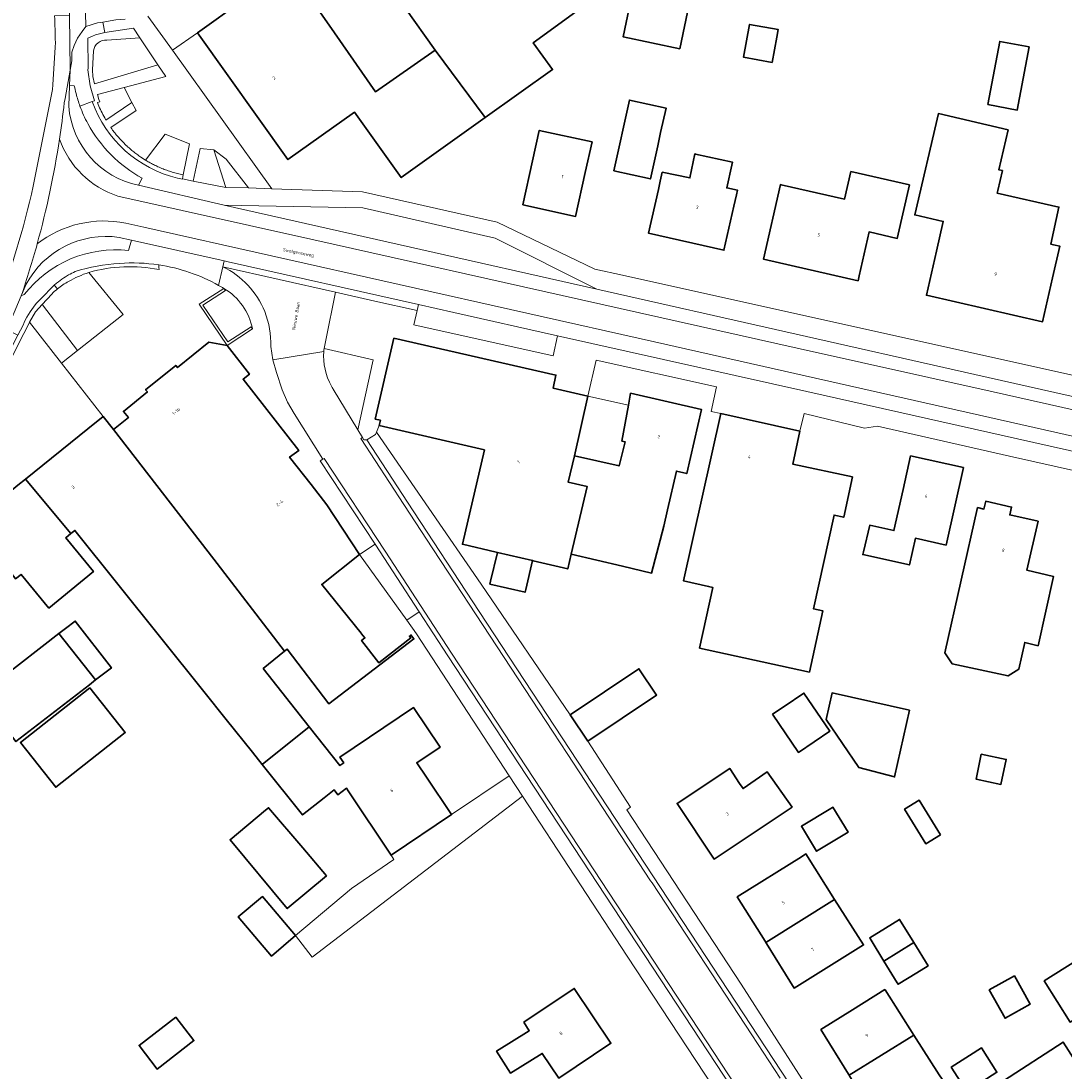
# Model space of a CAD drawing. Header units: metres. Extents: x 201541 to 204988, y 387833 to 394342.
# Tile 70 of 214: x 203993 to 204108, y 389737 to 389854. Entities that reach past the tile are written whole.
import ezdxf
from ezdxf.enums import TextEntityAlignment as Align

# ---------------------------------------------------------------- set-up
doc = ezdxf.new("R2010")
doc.units = ezdxf.units.M
doc.layers.get('Defpoints').update_dxf_attribs({"lineweight": 25})
for name, color, linetype, lineweight in [('B-WE-GR-BEPLANTING_CULTUUR_BODEMBEDEKKER-GV', 90, 'Continuous', 18), ('B-WE-GR-BEPLANTING_CULTUUR_ROOS-GV', 90, 'Continuous', 18), ('B-WE-GR-BEPLANTING_CULTUUR_VASTE PLANTENVAK-GV', 90, 'Continuous', 18), ('B-WE-GR-GROENVOORZIENING-GV', 80, 'Continuous', 18), ('B-WE-IE-TERREINAFSCHEIDING_KUNSTMATIG_MUUR-G', 90, 'IE-TERREINAFSCHEIDING-KUNSTMATIG-DICHT', 18), ('B-WE-OG-BEBOUWING-GV', 7, 'Continuous', 35), ('B-WE-OG-BEBOUWING-T18', 10, 'Continuous', 18), ('B-WE-OG-TERREIN_CULTUURSCHEIDING-GV', 7, 'Continuous', 18), ('B-WE-OG-TERREIN_ERF-GV', 7, 'Continuous', 18), ('B-WE-VH-ONVERHARD-GV', 252, 'Continuous', 18), ('B-WE-VH-VERHARDING_ASFALT-GV', 252, 'Continuous', 18), ('B-WE-VH-VERHARDING_BEDRIJFSVLOERPLAAT-GV', 252, 'Continuous', 18), ('B-WE-VH-VERHARDING_BETONSTRAATSTEEN-GV', 252, 'Continuous', 18), ('B-WE-VH-VERHARDING_OPEN-GV', 252, 'Continuous', 18), ('B-WE-VH-VERHARDING_STRAATBAKSTEEN-GV', 252, 'Continuous', 18), ('B-WE-VH-VERHARDING_TEGEL-GV', 252, 'Continuous', 18)]:
    doc.layers.add(name, color=color, linetype=linetype, lineweight=lineweight)
doc.styles.add('NLCS-ISO-M200-T18', font='NLCS-ISO.ttf', dxfattribs={"height": 0.36})
doc.linetypes.add('IE-TERREINAFSCHEIDING-KUNSTMATIG-DICHT', pattern='A,8,-1,[82,NLCS.SHX,S=0.75,R=90,X=0,Y=0],-1', length=10)

msp = doc.modelspace()

# ---------------------------------------------------------------- linework, layer by layer
at = {"layer": 'B-WE-GR-BEPLANTING_CULTUUR_BODEMBEDEKKER-GV'}
msp.add_lwpolyline([(203998.865, 389817.244), (203994.974, 389822.301), (203994.937, 389822.349), (203994.196, 389821.545), (203993.503, 389820.389), (203997.073, 389815.831)], close=True, dxfattribs=at)
at = {"layer": 'B-WE-GR-BEPLANTING_CULTUUR_ROOS-GV'}
for points in [[(204000.641, 389850.501), (204000.5, 389848.381), (204000.567, 389847.64), (204000.718, 389846.853), (204007.78, 389848.965), (204005.775, 389851.955)], [(204005.775, 389851.955), (204002.114, 389851.687)]]:
    msp.add_lwpolyline(points, dxfattribs=at)
msp.add_lwpolyline([(204002.114, 389851.687, 0.4261285), (204000.641, 389850.501)], format="xyb", dxfattribs=at)
msp.add_lwpolyline([(204002.003, 389842.827), (204004.89, 389844.765), (204004.015, 389846.441), (204001.057, 389845.672), (204001.231, 389845.092), (204001.33, 389844.862), (204001.065, 389844.763), (204001.142, 389844.567), (204001.221, 389844.376), (204001.305, 389844.183), (204001.39, 389843.994), (204001.48, 389843.804), (204001.571, 389843.618), (204001.667, 389843.43), (204001.764, 389843.247), (204001.866, 389843.063), (204001.969, 389842.883)], close=True, dxfattribs=at)
at = {"layer": 'B-WE-GR-BEPLANTING_CULTUUR_VASTE PLANTENVAK-GV'}
for points in [[(204010.591, 389836.741), (204011.295, 389840.175), (204008.575, 389841.262), (204006.413, 389838.367), (204006.464, 389838.336), (204006.579, 389838.268), (204006.697, 389838.199), (204006.813, 389838.133), (204006.932, 389838.067), (204007.05, 389838.004), (204007.171, 389837.941), (204007.29, 389837.88), (204007.412, 389837.819), (204007.532, 389837.76), (204007.656, 389837.702), (204007.779, 389837.645), (204007.919, 389837.582), (204008.058, 389837.522), (204008.2, 389837.463), (204008.341, 389837.406), (204008.484, 389837.35), (204008.625, 389837.297), (204008.77, 389837.244), (204008.913, 389837.194), (204009.058, 389837.145), (204009.202, 389837.098), (204009.349, 389837.052), (204009.494, 389837.009), (204009.642, 389836.967), (204009.788, 389836.927), (204009.937, 389836.888), (204010.086, 389836.851), (204010.521, 389836.754)], [(204015.318, 389835.354), (204013.968, 389839.527), (204012.455, 389839.676), (204011.68, 389836.028)]]:
    msp.add_lwpolyline(points, close=True, dxfattribs=at)
at = {"layer": 'B-WE-GR-GROENVOORZIENING-GV'}
for points in [[(204002.114, 389851.687), (204005.775, 389851.955), (204005.069, 389853.009), (204001.894, 389852.535), (204001.746, 389852.513), (204000.846, 389852.286), (204000.5, 389852.138), (204000, 389851.925), (204000.015, 389848.59), (204000, 389848.381), (204000.246, 389846.636), (204000.752, 389844.948), (204000.491, 389844.871)], [(204002.534, 389842.003), (204005.376, 389843.892), (204004.89, 389844.765), (204002.003, 389842.827), (204001.969, 389842.883), (204001.866, 389843.063), (204001.764, 389843.247), (204001.667, 389843.43), (204001.571, 389843.618), (204001.48, 389843.804), (204001.39, 389843.994), (204001.305, 389844.183), (204001.221, 389844.376), (204001.142, 389844.567), (204001.065, 389844.763), (204001.33, 389844.862), (204001.231, 389845.092), (204001.057, 389845.672), (204004.015, 389846.441), (204008.655, 389847.658), (204007.78, 389848.965), (204000.718, 389846.853), (204000.567, 389847.64), (204000.5, 389848.381), (204000.641, 389850.501)], [(204009.969, 389836.365), (204010.49, 389836.247), (204010.502, 389836.305), (204010.591, 389836.741), (204010.521, 389836.754), (204010.086, 389836.851), (204009.937, 389836.888), (204009.788, 389836.927), (204009.642, 389836.967), (204009.494, 389837.009), (204009.349, 389837.052), (204009.202, 389837.098), (204009.058, 389837.145), (204008.913, 389837.194), (204008.77, 389837.244), (204008.625, 389837.297), (204008.484, 389837.35), (204008.341, 389837.406), (204008.2, 389837.463), (204008.058, 389837.522), (204007.919, 389837.582), (204007.779, 389837.645), (204007.656, 389837.702), (204007.532, 389837.76), (204007.412, 389837.819), (204007.29, 389837.88), (204007.171, 389837.941), (204007.05, 389838.004), (204006.932, 389838.067), (204006.813, 389838.133), (204006.697, 389838.199), (204006.579, 389838.268), (204006.464, 389838.336), (204006.413, 389838.367), (204005.894, 389838.699), (204005.776, 389838.78), (204005.659, 389838.861), (204005.544, 389838.944), (204005.429, 389839.028), (204005.316, 389839.113), (204005.203, 389839.199), (204005.091, 389839.287), (204004.981, 389839.375), (204004.895, 389839.446), (204004.813, 389839.514), (204004.732, 389839.583), (204004.648, 389839.655), (204004.568, 389839.725), (204004.488, 389839.796), (204004.409, 389839.868), (204004.327, 389839.943), (204004.249, 389840.016), (204004.172, 389840.089), (204004.095, 389840.164), (204004.016, 389840.241), (204003.941, 389840.317), (204003.866, 389840.393), (204003.792, 389840.47), (204003.716, 389840.55), (204003.643, 389840.628), (204003.571, 389840.706), (204003.499, 389840.786), (204003.426, 389840.868), (204003.356, 389840.949), (204003.286, 389841.03), (204003.217, 389841.112), (204003.146, 389841.196), (204003.079, 389841.279), (204003.012, 389841.362), (204002.946, 389841.446), (204002.878, 389841.534), (204002.813, 389841.618), (204002.749, 389841.704), (204002.656, 389841.832), (204002.534, 389842.003)], [(204007.898, 389826.236), (204007.886, 389826.464), (204007.87, 389826.746)], [(203997.855, 389825.63), (203997.52, 389825.43), (203997.316, 389825.3), (203997.113, 389825.161), (203996.917, 389825.019), (203996.722, 389824.87), (203996.534, 389824.718), (203996.257, 389824.48), (203996.633, 389824.095)], [(203996.633, 389824.095), (203996.257, 389824.48)], [(203993.503, 389820.389), (203994.196, 389821.545), (203994.937, 389822.349), (203996.007, 389823.512)], [(203992.804, 389820.062), (203992.229, 389818.94), (203986.891, 389808.528), (203987.343, 389808.293), (203988.726, 389810.887), (203991.535, 389816.395), (203992.526, 389818.424), (203993.249, 389819.834), (203993.503, 389820.389)]]:
    msp.add_lwpolyline(points, dxfattribs=at)
for points in [[(204000.641, 389850.501, -0.4261285), (204002.114, 389851.687)], [(204000.491, 389844.871, 0.2524425), (204009.969, 389836.365)], [(204003.504, 389826.915, 0.0624868), (203998.598, 389826.003)], [(204000.11, 389825.906, -0.1176124), (204007.898, 389826.236)], [(204007.87, 389826.746, 0.0561377), (204003.504, 389826.915)], [(203998.598, 389826.003, 0.0231315), (203997.855, 389825.63)], [(203997.861, 389824.909, -0.0475052), (204000.11, 389825.906)], [(203996.257, 389824.48, 0.0368674), (203995.346, 389823.52)], [(203996.007, 389823.512, -0.0288837), (203996.633, 389824.095)], [(203996.633, 389824.095, -0.0519585), (203997.861, 389824.909)], [(203995.346, 389823.52, 0.0466456), (203994.163, 389822.324)], [(203994.163, 389822.324, 0.072983), (203992.804, 389820.062)]]:
    msp.add_lwpolyline(points, format="xyb", dxfattribs=at)
for points in [[(204015.318, 389835.354), (204017.837, 389835.316), (204015.365, 389838.482), (204013.968, 389839.527)], [(204018.112, 389819.876), (204015.531, 389818.204), (204012.76, 389822.289), (204015.262, 389823.891), (204015.088, 389824.136), (204012.339, 389822.376), (204015.448, 389817.793), (204018.286, 389819.632)]]:
    msp.add_lwpolyline(points, close=True, dxfattribs=at)
at = {"layer": 'B-WE-IE-TERREINAFSCHEIDING_KUNSTMATIG_MUUR-G'}
msp.add_lwpolyline([(204055.512, 389773.881), (204060.243, 389766.539)], dxfattribs=at)
at = {"layer": 'B-WE-OG-BEBOUWING-GV'}
for points in [[(204028.817, 389864.44), (204032.63, 389858.966), (204033.947, 389857.075), (204035.198, 389855.316), (204038.561, 389850.59), (204044.119, 389843.098), (204051.583, 389848.422), (204049.454, 389851.406), (204054.584, 389855.122), (204050.704, 389860.537), (204050.599, 389860.684), (204046.557, 389866.324), (204046.402, 389866.54), (204044.284, 389869.495), (204041.372, 389873.558), (204029.035, 389864.715), (204029.092, 389864.637)], [(204038.561, 389850.59), (204031.947, 389845.969), (204027.392, 389852.509), (204022.324, 389859.785), (204012.18, 389852.514), (204022.213, 389838.426), (204029.614, 389843.698), (204034.788, 389836.442), (204044.119, 389843.098)], [(204065.729, 389850.742), (204066.762, 389855.696), (204068.329, 389855.369), (204068.924, 389858.224), (204061.061, 389859.864), (204059.433, 389852.054)], [(204075.984, 389849.206), (204076.497, 389852.011), (204076.652, 389852.861), (204073.459, 389853.444), (204072.791, 389849.789)], [(204099.925, 389844.547), (204103.177, 389843.937), (204104.492, 389850.95), (204101.24, 389851.56)], [(204062.457, 389836.302), (204063.268, 389839.972), (204063.589, 389841.435), (204064.185, 389844.146), (204060.119, 389845.039), (204058.394, 389837.187), (204062.455, 389836.295)], [(204094.21, 389828.253), (204093.098, 389823.378), (204105.984, 389820.441), (204107.095, 389825.316), (204107.894, 389828.823), (204107.2, 389828.981), (204106.907, 389829.048), (204107.803, 389833.153), (204100.945, 389834.712), (204101.014, 389835.004), (204101.528, 389837.205), (204101.121, 389837.3), (204102.156, 389841.73), (204094.433, 389843.535), (204091.805, 389832.292), (204094.967, 389831.571)], [(204055.971, 389840.398), (204050.118, 389841.682), (204049.37, 389838.302), (204048.29, 389833.421), (204054.141, 389832.126), (204055.221, 389837.007)], [(204063.55, 389836.054), (204063.338, 389835.121), (204062.237, 389830.276), (204070.617, 389828.372), (204071.724, 389833.247), (204072.014, 389834.525), (204072.129, 389835.03), (204070.925, 389835.294), (204071.481, 389837.824), (204071.553, 389838.153), (204067.448, 389839.054), (204067.384, 389839.068), (204066.835, 389836.399), (204063.771, 389837.029)], [(204076.968, 389835.646), (204076.892, 389835.663), (204075.009, 389827.374), (204085.502, 389824.99), (204085.625, 389825.531), (204086.731, 389830.397), (204089.851, 389829.688), (204091.2, 389835.627), (204084.706, 389837.102), (204084.011, 389834.045)], [(204021.823, 389783.859), (204022.118, 389784.098), (204026.764, 389778.021), (204036.189, 389785.228), (204035.862, 389785.658), (204035.695, 389785.53), (204035.848, 389785.33), (204032.297, 389782.575), (204030.387, 389785.037), (204030.76, 389785.326), (204030.383, 389785.793), (204030.338, 389785.849), (204025.968, 389791.269), (204030.141, 389794.585), (204026.52, 389800.123), (204024.777, 389802.357), (204022.389, 389805.417), (204023.414, 389806.125), (204017.236, 389814.052), (204017.938, 389814.599), (204015.448, 389817.793), (204013.413, 389818.148), (204009.953, 389815.349), (204009.758, 389815.59), (204006.408, 389812.879), (204006.603, 389812.638), (204003.944, 389810.487), (204004.503, 389809.795), (204002.863, 389808.468), (204013.986, 389794.079)], [(204033.956, 389818.616), (204031.902, 389809.631), (204032.481, 389809.499), (204032.35, 389808.923), (204044.026, 389806.211), (204041.576, 389795.732), (204045.342, 389794.851), (204045.461, 389794.823), (204049.356, 389793.913), (204049.444, 389793.892), (204053.276, 389792.996), (204053.656, 389794.622), (204055.414, 389802.144), (204053.339, 389802.62), (204054.008, 389805.555), (204055.512, 389812.187), (204051.639, 389813.07), (204051.968, 389814.511)], [(204060.242, 389812.49), (204060.007, 389811.174), (204059.294, 389807.189), (204059.667, 389807.096), (204058.981, 389804.421), (204054.008, 389805.555), (204053.339, 389802.62), (204055.414, 389802.144), (204053.656, 389794.622), (204059.357, 389793.291), (204062.589, 389792.537), (204063.925, 389797.745), (204064.341, 389799.546), (204065.334, 389803.845), (204066.492, 389803.568), (204068.11, 389810.708)], [(204019.472, 389781.956), (204021.823, 389783.859), (204013.986, 389794.079), (204002.863, 389808.468), (204001.706, 389809.906), (204000, 389808.533), (203993.078, 389802.961), (203998.125, 389796.907), (203998.567, 389797.27), (204012.864, 389779.392), (204015.344, 389776.29), (204018.268, 389772.633), (204019.338, 389771.295), (204024.572, 389775.481)], [(204079.058, 389808.276), (204070.253, 389810.237), (204066.115, 389791.675), (204068.902, 389791.042), (204069.377, 389790.934), (204067.904, 389784.206), (204072.814, 389783.131), (204080.111, 389781.533), (204081.598, 389788.324), (204080.566, 389788.55), (204082.847, 389798.967), (204083.924, 389798.734), (204084.887, 389803.203), (204078.247, 389804.633)], [(204090.505, 389801.792), (204089.487, 389797.244), (204086.809, 389797.843), (204086.101, 389794.885), (204086.031, 389794.591), (204091.203, 389793.433), (204091.866, 389796.396), (204095.274, 389795.633), (204097.2, 389804.235), (204091.345, 389805.546)], [(203995.659, 389788.647), (204000.608, 389792.723), (203997.55, 389796.436), (203998.125, 389796.907), (203993.078, 389802.961), (203992.232, 389802.28), (203985.71, 389796.93), (203990.305, 389791.416), (203991.558, 389792.41), (203991.766, 389792.148), (203991.982, 389791.876), (203992.59, 389792.374)], [(204098.756, 389799.802), (204095.126, 389783.675), (204095.94, 389782.468), (204102.164, 389781.107), (204103.357, 389781.866), (204104.015, 389784.832), (204105.483, 389784.468), (204107.201, 389792.17), (204104.228, 389792.87), (204105.492, 389798.286), (204102.354, 389798.992), (204102.55, 389799.86), (204099.679, 389800.506), (204099.484, 389799.638)], [(204045.461, 389794.823), (204044.714, 389791.631), (204044.641, 389791.318), (204048.536, 389790.407), (204048.609, 389790.72), (204049.356, 389793.913)], [(203996.791, 389785.811), (204000.864, 389780.673), (204002.609, 389782.023), (203998.598, 389787.209), (203997.526, 389786.38)], [(204000.864, 389780.673), (203996.791, 389785.811), (203988.009, 389779.018), (203992.02, 389773.832), (203996.798, 389777.528), (204000.171, 389780.137)], [(204053.555, 389776.796), (204055.512, 389773.881), (204063.132, 389778.995), (204061.175, 389781.91)], [(204000.227, 389779.808), (203992.514, 389773.722), (203996.429, 389768.76), (204004.142, 389774.846)], [(204076.018, 389776.855), (204078.887, 389772.627), (204082.37, 389774.99), (204079.501, 389779.218), (204077.318, 389777.737)], [(204091.219, 389777.315), (204082.617, 389779.22), (204081.965, 389776.276), (204085.594, 389770.954), (204089.553, 389769.902)], [(204028.401, 389771.467), (204027.985, 389771.168), (204027.122, 389772.244), (204024.572, 389775.481), (204019.338, 389771.295), (204023.83, 389765.677), (204026.243, 389767.592), (204027.326, 389768.463), (204027.752, 389767.93), (204028.695, 389768.65), (204028.915, 389768.365), (204033.665, 389761.198), (204040.377, 389765.718), (204037.586, 389769.864), (204036.506, 389771.468), (204039.106, 389773.219), (204036.16, 389777.595), (204027.982, 389772.09)], [(204099.191, 389772.437), (204098.606, 389769.658), (204101.373, 389769.075), (204101.959, 389771.854)], [(204078.173, 389766.553), (204075.408, 389770.466), (204072.743, 389768.599), (204072.344, 389769.172), (204071.259, 389770.853), (204065.415, 389766.954), (204069.53, 389760.787), (204069.864, 389761.01), (204073.41, 389763.375)], [(204094.653, 389763.485), (204092.295, 389767.318), (204090.663, 389766.314), (204093.021, 389762.481)], [(204026.484, 389758.92), (204023.855, 389762.018), (204020.064, 389766.485), (204019.728, 389766.205), (204015.782, 389762.919), (204022.131, 389755.294)], [(204082.48, 389766.396), (204079.224, 389764.42), (204079.223, 389764.42), (204080.903, 389761.651), (204084.401, 389763.774), (204082.721, 389766.543)], [(204072.101, 389756.594), (204075.181, 389751.66), (204075.264, 389751.527), (204082.873, 389756.278), (204079.699, 389761.349), (204079.219, 389761.049)], [(204023.052, 389752.282), (204019.387, 389756.621), (204016.704, 389754.354), (204020.37, 389750.015)], [(204075.264, 389751.527), (204075.346, 389751.396), (204078.425, 389746.463), (204081.956, 389748.667), (204086.112, 389751.261), (204082.873, 389756.278)], [(204088.379, 389749.456), (204091.709, 389751.503), (204090.124, 389754.079), (204088.546, 389753.109), (204086.795, 389752.032), (204086.948, 389751.783)], [(204089.857, 389747.053), (204089.957, 389746.89), (204092.02, 389748.158), (204093.287, 389748.937), (204091.709, 389751.503), (204088.379, 389749.456)], [(204106.168, 389747.267), (204109.035, 389742.679), (204112.618, 389744.918), (204109.751, 389749.506)], [(204100.077, 389746.269), (204101.826, 389743.119), (204104.608, 389744.664), (204102.859, 389747.814)], [(204048.395, 389742.671), (204048.998, 389741.729), (204045.382, 389739.464), (204046.92, 389737.025), (204050.448, 389739.204), (204052.296, 389736.463), (204058.075, 389740.33), (204053.999, 389746.422)], [(204081.37, 389741.846), (204084.44, 389736.919), (204084.527, 389736.778), (204091.703, 389741.249), (204088.522, 389746.248), (204088.488, 389746.301), (204084.877, 389744.041)], [(204009.776, 389743.243), (204005.683, 389740.089), (204007.685, 389737.476), (204011.778, 389740.63)], [(204084.527, 389736.778), (204084.607, 389736.649), (204087.684, 389731.711), (204089.995, 389733.206), (204094.831, 389736.334), (204094.52, 389736.823), (204091.703, 389741.249)], [(204097.918, 389729.34), (204091.57, 389725.464), (204096.694, 389717.545), (204096.773, 389717.597), (204099.104, 389713.996), (204107.736, 389719.585), (204108, 389719.756), (204105.635, 389723.409), (204102.887, 389721.631), (204100.784, 389724.882), (204113.124, 389732.866), (204108.265, 389740.463), (204101.644, 389736.151), (204103.701, 389732.993), (204100.712, 389731.046)], [(204095.854, 389737.674), (204097.573, 389734.978), (204100.924, 389737.113), (204099.205, 389739.809), (204097.879, 389738.964)]]:
    msp.add_lwpolyline(points, close=True, dxfattribs=at)
at = {"layer": 'B-WE-OG-TERREIN_CULTUURSCHEIDING-GV'}
for points in [[(203998.497, 389846.634), (203997.965, 389846.671), (203997.88, 389844.348)], [(204005.609, 389835.583), (204006.036, 389836.369)], [(204004.513, 389828.333), (204004.846, 389829.485), (204003.475, 389829.792)], [(203993.148, 389824.586), (203992.605, 389823.313), (203992.937, 389823.442)], [(204027.243, 389812.955), (204029.975, 389808.421), (204031.655, 389816.212), (204026.23, 389817.447)]]:
    msp.add_lwpolyline(points, dxfattribs=at)
for points in [[(203998.688, 389845.764, -0.0125438), (203998.497, 389846.634)], [(203999.121, 389844.368, -0.0253035), (203998.688, 389845.764)], [(203997.88, 389844.348, 0.3333283), (204005.609, 389835.583)], [(204000, 389842.426, -0.0368401), (203999.121, 389844.368)], [(204006.036, 389836.369, -0.1456086), (204000, 389842.426)], [(204003.475, 389829.792, 0.3174402), (203993.148, 389824.586)], [(203992.937, 389823.442, -0.2618152), (204004.513, 389828.333)], [(204026.198, 389817.145, 0.1500503), (204027.04, 389813.292)], [(204026.23, 389817.447, 0.006549), (204026.198, 389817.145)], [(204027.04, 389813.292, 0.0148212), (204027.243, 389812.955)]]:
    msp.add_lwpolyline(points, format="xyb", dxfattribs=at)
msp.add_lwpolyline([(204036.545, 389821.68), (204036.192, 389820.087), (204051.641, 389816.657), (204052.14, 389818.88), (204040.614, 389821.464), (204036.693, 389822.344)], close=True, dxfattribs=at)
at = {"layer": 'B-WE-OG-TERREIN_ERF-GV'}
for points in [[(204027.392, 389852.509), (204031.947, 389845.969), (204038.561, 389850.59), (204035.198, 389855.316), (204033.947, 389857.075), (204032.63, 389858.966), (204028.817, 389864.44), (204022.324, 389859.785)], [(204065.729, 389850.742), (204059.433, 389852.054), (204061.061, 389859.864), (204068.924, 389858.224), (204068.329, 389855.369), (204066.762, 389855.696)], [(204076.497, 389852.011), (204075.984, 389849.206), (204072.791, 389849.789), (204073.459, 389853.444), (204076.652, 389852.861)], [(204099.925, 389844.547), (204101.24, 389851.56), (204104.492, 389850.95), (204103.177, 389843.937)], [(204062.457, 389836.302), (204062.455, 389836.295), (204058.394, 389837.187), (204060.119, 389845.039), (204064.185, 389844.146), (204063.589, 389841.435), (204063.268, 389839.972)], [(204107.095, 389825.316), (204105.984, 389820.441), (204093.098, 389823.378), (204094.21, 389828.253), (204094.967, 389831.571), (204091.805, 389832.292), (204094.433, 389843.535), (204102.156, 389841.73), (204101.121, 389837.3), (204101.528, 389837.205), (204101.014, 389835.004), (204100.945, 389834.712), (204107.803, 389833.153), (204106.907, 389829.048), (204107.2, 389828.981), (204107.894, 389828.823)], [(204055.971, 389840.398), (204055.221, 389837.007), (204054.141, 389832.126), (204048.29, 389833.421), (204049.37, 389838.302), (204050.118, 389841.682)], [(204063.338, 389835.121), (204063.55, 389836.054), (204063.771, 389837.029), (204066.835, 389836.399), (204067.384, 389839.068), (204067.448, 389839.054), (204071.553, 389838.153), (204071.481, 389837.824), (204070.925, 389835.294), (204072.129, 389835.03), (204072.014, 389834.525), (204071.724, 389833.247), (204070.617, 389828.372), (204062.237, 389830.276)], [(204075.009, 389827.374), (204076.892, 389835.663), (204076.968, 389835.646), (204084.011, 389834.045), (204084.706, 389837.102), (204091.2, 389835.627), (204089.851, 389829.688), (204086.731, 389830.397), (204085.625, 389825.531), (204085.502, 389824.99)], [(204054.008, 389805.555), (204058.981, 389804.421), (204059.667, 389807.096), (204059.294, 389807.189), (204060.007, 389811.174), (204055.512, 389812.187)], [(204086.809, 389797.843), (204089.487, 389797.244), (204090.505, 389801.792), (204091.345, 389805.546), (204097.2, 389804.235), (204095.274, 389795.633), (204091.866, 389796.396), (204091.203, 389793.433), (204086.031, 389794.591), (204086.101, 389794.885)], [(204103.357, 389781.866), (204102.164, 389781.107), (204095.94, 389782.468), (204095.126, 389783.675), (204098.756, 389799.802), (204099.484, 389799.638), (204099.679, 389800.506), (204102.55, 389799.86), (204102.354, 389798.992), (204105.492, 389798.286), (204104.228, 389792.87), (204107.201, 389792.17), (204105.483, 389784.468), (204104.015, 389784.832)], [(204021.823, 389783.859), (204019.472, 389781.956), (204024.572, 389775.481), (204027.122, 389772.244), (204027.985, 389771.168), (204028.401, 389771.467), (204027.982, 389772.09), (204036.16, 389777.595), (204039.106, 389773.219), (204036.506, 389771.468), (204037.586, 389769.864), (204040.377, 389765.718), (204046.779, 389770.029), (204036.488, 389785.799), (204035.394, 389787.313), (204030.141, 389794.585), (204025.968, 389791.269), (204030.338, 389785.849), (204030.383, 389785.793), (204030.76, 389785.326), (204030.387, 389785.037), (204032.297, 389782.575), (204035.848, 389785.33), (204035.695, 389785.53), (204035.862, 389785.658), (204036.189, 389785.228), (204026.764, 389778.021), (204022.118, 389784.098)], [(203996.798, 389777.528), (203992.02, 389773.832), (203988.009, 389779.018), (203996.791, 389785.811), (203997.526, 389786.38), (203998.598, 389787.209), (204002.609, 389782.023), (204000.864, 389780.673), (204000.171, 389780.137)], [(204000.227, 389779.808), (204004.142, 389774.846), (203996.429, 389768.76), (203992.514, 389773.722)], [(204077.318, 389777.737), (204079.501, 389779.218), (204082.37, 389774.99), (204078.887, 389772.627), (204076.018, 389776.855)], [(204091.219, 389777.315), (204089.553, 389769.902), (204085.594, 389770.954), (204081.965, 389776.276), (204082.617, 389779.22)], [(204099.191, 389772.437), (204101.959, 389771.854), (204101.373, 389769.075), (204098.606, 389769.658)], [(204075.408, 389770.466), (204078.173, 389766.553), (204073.41, 389763.375), (204069.864, 389761.01), (204069.53, 389760.787), (204065.415, 389766.954), (204071.259, 389770.853), (204072.344, 389769.172), (204072.743, 389768.599)], [(204092.295, 389767.318), (204094.653, 389763.485), (204093.021, 389762.481), (204090.663, 389766.314)], [(204026.484, 389758.92), (204022.131, 389755.294), (204015.782, 389762.919), (204019.728, 389766.205), (204020.064, 389766.485), (204023.855, 389762.018)], [(204079.224, 389764.42), (204082.48, 389766.396), (204082.721, 389766.543), (204084.401, 389763.774), (204080.903, 389761.651), (204079.223, 389764.42)], [(204075.181, 389751.66), (204072.101, 389756.594), (204079.219, 389761.049), (204079.699, 389761.349), (204082.873, 389756.278), (204086.112, 389751.261), (204081.956, 389748.667), (204078.425, 389746.463), (204075.346, 389751.396), (204075.264, 389751.527)], [(204023.052, 389752.282), (204020.37, 389750.015), (204016.704, 389754.354), (204019.387, 389756.621)], [(204089.857, 389747.053), (204088.379, 389749.456), (204086.948, 389751.783), (204086.795, 389752.032), (204088.546, 389753.109), (204090.124, 389754.079), (204091.709, 389751.503), (204093.287, 389748.937), (204092.02, 389748.158), (204089.957, 389746.89)], [(204106.168, 389747.267), (204109.751, 389749.506), (204112.618, 389744.918), (204109.035, 389742.679)], [(204100.077, 389746.269), (204102.859, 389747.814), (204104.608, 389744.664), (204101.826, 389743.119)], [(204052.296, 389736.463), (204050.448, 389739.204), (204046.92, 389737.025), (204045.382, 389739.464), (204048.998, 389741.729), (204048.395, 389742.671), (204053.999, 389746.422), (204058.075, 389740.33)], [(204084.877, 389744.041), (204088.488, 389746.301), (204088.522, 389746.248), (204091.703, 389741.249), (204094.52, 389736.823), (204094.831, 389736.334), (204089.995, 389733.206), (204087.684, 389731.711), (204084.607, 389736.649), (204084.527, 389736.778), (204084.44, 389736.919), (204081.37, 389741.846)], [(204009.776, 389743.243), (204011.778, 389740.63), (204007.685, 389737.476), (204005.683, 389740.089)], [(204091.57, 389725.464), (204097.918, 389729.34), (204100.712, 389731.046), (204103.701, 389732.993), (204101.644, 389736.151), (204108.265, 389740.463), (204113.124, 389732.866), (204100.784, 389724.882), (204102.887, 389721.631), (204105.635, 389723.409), (204108, 389719.756), (204107.736, 389719.585), (204099.104, 389713.996), (204096.773, 389717.597), (204096.694, 389717.545)], [(204095.854, 389737.674), (204097.879, 389738.964), (204099.205, 389739.809), (204100.924, 389737.113), (204097.573, 389734.978)]]:
    msp.add_lwpolyline(points, close=True, dxfattribs=at)
for points in [[(204054.584, 389855.122), (204049.454, 389851.406), (204051.583, 389848.422), (204044.119, 389843.098), (204034.788, 389836.442), (204029.614, 389843.698), (204022.213, 389838.426), (204012.18, 389852.514), (204009.396, 389850.565), (204020.426, 389835.185), (204030.499, 389834.842), (204045.452, 389831.472), (204056.266, 389826.269), (204059.344, 389825.586), (204113.468, 389813.584)], [(204172.905, 389789.699), (204102.323, 389805.493), (204087.66, 389808.828), (204086.227, 389808.604), (204079.516, 389810.237), (204079.058, 389808.276), (204078.247, 389804.633), (204084.887, 389803.203), (204083.924, 389798.734), (204082.847, 389798.967), (204080.566, 389788.55), (204081.598, 389788.324), (204080.111, 389781.533), (204072.814, 389783.131), (204067.904, 389784.206), (204069.377, 389790.934), (204068.902, 389791.042), (204066.115, 389791.675), (204070.253, 389810.237), (204069.196, 389810.473), (204069.803, 389813.197), (204056.423, 389816.18), (204055.512, 389812.187), (204060.007, 389811.174), (204060.242, 389812.49), (204068.11, 389810.708), (204066.492, 389803.568), (204065.334, 389803.845), (204064.341, 389799.546), (204063.925, 389797.745), (204062.589, 389792.537), (204059.357, 389793.291), (204053.656, 389794.622), (204053.276, 389792.996), (204049.444, 389793.892), (204049.356, 389793.913), (204048.609, 389790.72), (204048.536, 389790.407), (204044.641, 389791.318), (204044.714, 389791.631), (204045.461, 389794.823), (204045.342, 389794.851), (204041.576, 389795.732), (204044.026, 389806.211), (204032.35, 389808.923), (204032.033, 389808.18), (204043.656, 389791.294), (204053.555, 389776.796), (204061.175, 389781.91), (204063.132, 389778.995), (204055.512, 389773.881)], [(204075.109, 389726.83), (204059.864, 389750.018), (204048.244, 389767.784), (204024.899, 389749.875), (204023.052, 389752.282), (204029.269, 389757.505), (204033.964, 389760.746), (204033.665, 389761.198), (204028.915, 389768.365), (204028.695, 389768.65), (204027.752, 389767.93), (204027.326, 389768.463), (204026.243, 389767.592), (204023.83, 389765.677), (204019.338, 389771.295), (204018.268, 389772.633), (204015.344, 389776.29), (204012.864, 389779.392), (203998.567, 389797.27), (203998.125, 389796.907), (203997.55, 389796.436), (204000.608, 389792.723), (203995.659, 389788.647), (203992.59, 389792.374), (203991.982, 389791.876)], [(204055.512, 389773.881), (204060.243, 389766.539), (204059.82, 389766.265), (204072.545, 389746.895), (204083.224, 389730.207)]]:
    msp.add_lwpolyline(points, dxfattribs=at)
at = {"layer": 'B-WE-VH-ONVERHARD-GV'}
msp.add_lwpolyline([(204048.244, 389767.784), (204046.779, 389770.029), (204040.377, 389765.718), (204033.665, 389761.198), (204033.964, 389760.746), (204029.269, 389757.505), (204023.052, 389752.282), (204024.899, 389749.875)], close=True, dxfattribs=at)
at = {"layer": 'B-WE-VH-VERHARDING_ASFALT-GV'}
for points in [[(203997.382, 389844.723), (203997.474, 389845.212), (203998.026, 389848.366), (203997.947, 389854.453), (203996.305, 389854.388)], [(203993.94, 389835.496), (203996.066, 389846.205), (203996.1, 389846.742), (203996.361, 389850.918), (203996.394, 389851.447)], [(203996.394, 389851.447), (203996.361, 389850.918), (203996.1, 389846.742), (203996.066, 389846.205), (203993.94, 389835.496)], [(203997.88, 389844.348), (203997.965, 389846.671), (203998.026, 389848.366), (203997.474, 389845.212), (203997.382, 389844.723)], [(204003.335, 389834.389), (204025.088, 389829.52), (204054.809, 389822.867), (204078.741, 389817.51), (204100.495, 389812.64), (204120.432, 389808.177), (204140.09, 389803.777), (204173.464, 389796.058), (204173.703, 389797.128), (204173.812, 389797.616), (204098.473, 389814.594), (204056.489, 389824.055), (204015.142, 389833.372), (204005.609, 389835.583)], [(204004.199, 389831.383), (204006.208, 389830.932), (204062.92, 389818.188), (204122.926, 389804.672), (204172.858, 389793.436), (204173.464, 389796.058), (204140.09, 389803.777), (204120.432, 389808.177), (204100.495, 389812.64), (204078.741, 389817.51), (204054.809, 389822.867), (204025.088, 389829.52), (204003.335, 389834.389)], [(204172.5, 389791.891), (204172.613, 389792.378), (204172.858, 389793.436), (204122.926, 389804.672), (204062.92, 389818.188), (204006.208, 389830.932), (204004.199, 389831.383)], [(204003.475, 389829.792), (204004.846, 389829.485), (204015.115, 389827.182), (204015.566, 389827.081), (204036.693, 389822.344), (204040.614, 389821.464), (204052.14, 389818.88), (204079.809, 389812.675), (204105.007, 389807.025), (204131.264, 389801.137), (204154.144, 389796.007), (204172.5, 389791.891)], [(203992.605, 389823.313), (203993.148, 389824.586)], [(203991.51, 389820.75), (203992.605, 389823.313)], [(204026.198, 389817.145), (204020.552, 389816.222), (204020.945, 389814.798), (204021.584, 389812.884), (204022.146, 389811.516), (204022.904, 389810.247), (204026.103, 389805.184), (204026.228, 389805.266), (204032.994, 389794.979), (204040.387, 389783.632), (204073.609, 389733.06), (204076.163, 389729.086), (204077.338, 389727.288)], [(204076.876, 389736.458), (204073.709, 389741.28), (204062.642, 389758.133), (204062.479, 389758.381), (204053.21, 389772.494), (204051.66, 389774.855), (204043.025, 389788.004), (204040.85, 389791.326), (204038.298, 389795.224), (204035.082, 389800.137), (204030.303, 389807.457), (204030.484, 389807.576), (204029.975, 389808.421), (204027.243, 389812.955)]]:
    msp.add_lwpolyline(points, dxfattribs=at)
for points in [[(203996.394, 389851.447, 0.0037471), (203996.305, 389854.388)], [(203996.305, 389854.388, -0.0037471), (203996.394, 389851.447)], [(203996.853, 389840.71, 0.0097139), (203997.382, 389844.723)], [(203997.382, 389844.723, -0.0097139), (203996.853, 389840.71)], [(204005.609, 389835.583, -0.3333283), (203997.88, 389844.348)], [(203994.38, 389829.092, 0.0293408), (203996.853, 389840.71)], [(203996.853, 389840.71, -0.0293408), (203994.38, 389829.092)], [(204003.335, 389834.389, -0.2348641), (203996.853, 389840.71)], [(203996.853, 389840.71, 0.2348641), (204003.335, 389834.389)], [(203989.772, 389821.567, 0.0336179), (203993.94, 389835.496)], [(203993.94, 389835.496, -0.0336179), (203989.772, 389821.567)], [(203994.38, 389829.092, -0.2163989), (204004.199, 389831.383)], [(204004.199, 389831.383, 0.2163989), (203994.38, 389829.092)], [(203993.148, 389824.586, -0.3174402), (204003.475, 389829.792)], [(203992.605, 389823.313, 0.0147518), (203994.38, 389829.092)], [(203994.38, 389829.092, -0.0147518), (203992.605, 389823.313)], [(204027.04, 389813.292, -0.1500503), (204026.198, 389817.145)], [(204027.243, 389812.955, -0.0148212), (204027.04, 389813.292)]]:
    msp.add_lwpolyline(points, format="xyb", dxfattribs=at)
at = {"layer": 'B-WE-VH-VERHARDING_BEDRIJFSVLOERPLAAT-GV'}
msp.add_lwpolyline([(204027.503, 389823.705), (204031.863, 389822.72), (204036.545, 389821.68), (204036.693, 389822.344), (204015.566, 389827.081), (204015.115, 389827.182), (204014.97, 389826.537)], close=True, dxfattribs=at)
at = {"layer": 'B-WE-VH-VERHARDING_BETONSTRAATSTEEN-GV'}
for points in [[(204004.683, 389859.477), (204002.267, 389859.191), (203999.534, 389859.016), (203999.684, 389856.292), (203999.774, 389853.214), (204001.068, 389853.614), (204001.654, 389853.706), (204003.107, 389853.933), (204004.133, 389854.015)], [(204015.088, 389824.136), (204015.262, 389823.891), (204012.76, 389822.289)], [(204012.76, 389822.289), (204015.531, 389818.204), (204018.112, 389819.876), (204018.286, 389819.632)], [(204099.575, 389702.805), (204043.443, 389788.278), (204035.5, 389800.411), (204030.971, 389807.313), (204030.646, 389807.315), (204030.484, 389807.576), (204030.303, 389807.457), (204035.082, 389800.137), (204038.298, 389795.224), (204040.85, 389791.326), (204043.025, 389788.004), (204051.66, 389774.855), (204053.21, 389772.494), (204062.479, 389758.381), (204062.642, 389758.133), (204073.709, 389741.28), (204076.876, 389736.458)]]:
    msp.add_lwpolyline(points, dxfattribs=at)
for points in [[(204015.142, 389833.372), (204056.489, 389824.055), (204045.209, 389829.713), (204030.522, 389833.077)], [(204032.033, 389808.18), (204031.922, 389807.919), (204030.971, 389807.313), (204035.5, 389800.411), (204043.443, 389788.278), (204099.575, 389702.805), (204100.5, 389703.419), (204091.682, 389717.113), (204083.224, 389730.207), (204072.545, 389746.895), (204059.82, 389766.265), (204060.243, 389766.539), (204055.512, 389773.881), (204053.555, 389776.796), (204043.656, 389791.294)], [(204026.228, 389805.266), (204026.103, 389805.184), (204025.806, 389804.996), (204031.901, 389795.73), (204036.789, 389788.239), (204039.969, 389783.358), (204073.19, 389732.788), (204075.706, 389728.873), (204076.163, 389729.086), (204073.609, 389733.06), (204040.387, 389783.632), (204032.994, 389794.979)]]:
    msp.add_lwpolyline(points, close=True, dxfattribs=at)
msp.add_lwpolyline([(204018.286, 389819.632, 0.2134774), (204015.088, 389824.136)], format="xyb", dxfattribs=at)
at = {"layer": 'B-WE-VH-VERHARDING_OPEN-GV'}
msp.add_lwpolyline([(204006.671, 389854.365), (204009.396, 389850.565), (204012.18, 389852.514), (204022.324, 389859.785), (204028.817, 389864.44), (204029.092, 389864.637), (204029.035, 389864.715), (204041.372, 389873.558), (204040.242, 389875.099), (204039.427, 389876.244), (204037.935, 389875.182), (204039.169, 389873.45), (204025.99, 389864.104), (204024.764, 389865.833), (204017.449, 389860.645), (204014.024, 389858.27), (204013.381, 389857.796), (204013.488, 389857.645), (204011.288, 389856.21)], dxfattribs=at)
at = {"layer": 'B-WE-VH-VERHARDING_STRAATBAKSTEEN-GV'}
for points in [[(204003.107, 389853.933), (204001.654, 389853.706), (204001.894, 389852.535), (204005.069, 389853.009), (204005.775, 389851.955), (204007.78, 389848.965), (204008.655, 389847.658), (204004.015, 389846.441), (204004.89, 389844.765), (204005.376, 389843.892), (204002.534, 389842.003), (204002.656, 389841.832), (204002.749, 389841.704), (204002.813, 389841.618), (204002.878, 389841.534), (204002.946, 389841.446), (204003.012, 389841.362), (204003.079, 389841.279), (204003.146, 389841.196), (204003.217, 389841.112), (204003.286, 389841.03), (204003.356, 389840.949), (204003.426, 389840.868), (204003.499, 389840.786), (204003.571, 389840.706), (204003.643, 389840.628), (204003.716, 389840.55), (204003.792, 389840.47), (204003.866, 389840.393), (204003.941, 389840.317), (204004.016, 389840.241), (204004.095, 389840.164), (204004.172, 389840.089), (204004.249, 389840.016), (204004.327, 389839.943), (204004.409, 389839.868), (204004.488, 389839.796), (204004.568, 389839.725), (204004.648, 389839.655), (204004.732, 389839.583), (204004.813, 389839.514), (204004.895, 389839.446), (204004.981, 389839.375), (204005.091, 389839.287), (204005.203, 389839.199), (204005.316, 389839.113), (204005.429, 389839.028), (204005.544, 389838.944), (204005.659, 389838.861), (204005.776, 389838.78), (204005.894, 389838.699), (204006.413, 389838.367), (204008.575, 389841.262), (204011.295, 389840.175), (204010.591, 389836.741), (204010.502, 389836.305), (204011.68, 389836.028), (204012.455, 389839.676), (204013.968, 389839.527), (204015.365, 389838.482), (204017.837, 389835.316), (204020.426, 389835.185), (204009.396, 389850.565), (204006.671, 389854.365)], [(204007.87, 389826.746), (204007.886, 389826.464), (204007.898, 389826.236)], [(204000.11, 389825.906), (204003.901, 389821.232), (203998.865, 389817.244), (203997.073, 389815.831), (204001.706, 389809.906), (204002.863, 389808.468), (204004.503, 389809.795), (204003.944, 389810.487), (204006.603, 389812.638), (204006.408, 389812.879), (204009.758, 389815.59), (204009.953, 389815.349), (204013.413, 389818.148), (204015.448, 389817.793), (204012.339, 389822.376), (204015.088, 389824.136)]]:
    msp.add_lwpolyline(points, dxfattribs=at)
for points in [[(204007.898, 389826.236, 0.1176124), (204000.11, 389825.906)], [(204014.507, 389824.473, 0.0899851), (204007.87, 389826.746)], [(204015.088, 389824.136, 0.0086804), (204014.507, 389824.473)]]:
    msp.add_lwpolyline(points, format="xyb", dxfattribs=at)
msp.add_lwpolyline([(204035.394, 389787.313), (204036.488, 389785.799), (204046.779, 389770.029), (204048.244, 389767.784), (204059.864, 389750.018), (204075.109, 389726.83), (204075.706, 389728.873), (204073.19, 389732.788), (204039.969, 389783.358), (204036.789, 389788.239)], close=True, dxfattribs=at)
at = {"layer": 'B-WE-VH-VERHARDING_TEGEL-GV'}
for points in [[(203999.104, 389862.246), (203998.153, 389863.053), (203997.767, 389863.727), (203997.425, 389864.309), (203997.947, 389854.453), (203998.026, 389848.366), (203998.21, 389849.414)], [(203998.21, 389849.414), (203998.225, 389850.342), (203998.464, 389851.102), (203998.836, 389851.928), (203999.354, 389852.67), (203999.774, 389853.214), (203999.684, 389856.292), (203999.534, 389859.016)], [(203999.121, 389844.368), (204000.491, 389844.871), (204000.752, 389844.948), (204000.246, 389846.636), (204000, 389848.381), (204000.015, 389848.59), (204000, 389851.925), (204000.5, 389852.138), (204000.846, 389852.286), (204001.746, 389852.513), (204001.894, 389852.535), (204001.654, 389853.706), (204001.068, 389853.614), (203999.774, 389853.214), (203999.354, 389852.67), (203998.836, 389851.928), (203998.464, 389851.102), (203998.225, 389850.342)], [(203998.225, 389850.342), (203998.21, 389849.414), (203998.026, 389848.366), (203997.965, 389846.671), (203998.497, 389846.634)], [(204000.491, 389844.871), (203999.121, 389844.368)], [(204006.036, 389836.369), (204005.609, 389835.583), (204015.142, 389833.372), (204030.522, 389833.077), (204045.209, 389829.713), (204056.489, 389824.055), (204098.473, 389814.594), (204173.812, 389797.616), (204177.357, 389796.817)], [(204177.856, 389798.64), (204174.494, 389799.391), (204172.982, 389799.729), (204158.455, 389802.975), (204157.966, 389803.084), (204157.247, 389803.245), (204149.372, 389805.014), (204132.37, 389808.832), (204132.462, 389809.273), (204115.454, 389813.134), (204113.468, 389813.584), (204059.344, 389825.586), (204056.266, 389826.269), (204045.452, 389831.472), (204030.499, 389834.842), (204020.426, 389835.185), (204017.837, 389835.316), (204015.318, 389835.354), (204011.68, 389836.028), (204010.502, 389836.305), (204010.49, 389836.247), (204009.969, 389836.365)], [(204014.507, 389824.473), (204014.97, 389826.537), (204015.115, 389827.182), (204004.846, 389829.485), (204004.513, 389828.333)], [(204014.97, 389826.537), (204014.507, 389824.473)], [(204026.23, 389817.447), (204026.424, 389818.399), (204027.503, 389823.705), (204014.97, 389826.537)], [(203994.974, 389822.301), (203998.865, 389817.244), (204003.901, 389821.232), (204000.11, 389825.906)], [(203996.257, 389824.48), (203996.534, 389824.718), (203996.722, 389824.87), (203996.917, 389825.019), (203997.113, 389825.161), (203997.316, 389825.3), (203997.52, 389825.43), (203997.855, 389825.63)], [(203992.937, 389823.442), (203992.605, 389823.313), (203991.51, 389820.75)], [(203996.007, 389823.512), (203994.937, 389822.349), (203994.974, 389822.301)], [(204131.264, 389801.137), (204105.007, 389807.025), (204079.809, 389812.675), (204052.14, 389818.88), (204051.641, 389816.657), (204036.192, 389820.087), (204036.545, 389821.68), (204031.863, 389822.72), (204027.503, 389823.705), (204026.424, 389818.399), (204026.23, 389817.447), (204031.655, 389816.212), (204029.975, 389808.421), (204030.484, 389807.576), (204030.646, 389807.315), (204030.971, 389807.313), (204031.922, 389807.919), (204032.033, 389808.18), (204032.35, 389808.923), (204032.481, 389809.499), (204031.902, 389809.631), (204033.956, 389818.616), (204051.968, 389814.511), (204051.639, 389813.07), (204055.512, 389812.187), (204056.423, 389816.18), (204069.803, 389813.197), (204069.196, 389810.473), (204070.253, 389810.237), (204079.058, 389808.276), (204079.516, 389810.237), (204086.227, 389808.604), (204087.66, 389808.828), (204102.323, 389805.493), (204172.905, 389789.699)], [(203992.232, 389802.28), (203993.078, 389802.961), (204000, 389808.533), (204001.706, 389809.906), (203997.073, 389815.831), (203993.503, 389820.389), (203993.249, 389819.834), (203992.526, 389818.424)], [(203990.981, 389819.579), (203992.229, 389818.94), (203992.804, 389820.062)], [(204018.286, 389819.632), (204015.448, 389817.793), (204017.938, 389814.599), (204017.236, 389814.052), (204023.414, 389806.125), (204022.389, 389805.417), (204024.777, 389802.357), (204026.52, 389800.123), (204030.141, 389794.585), (204031.901, 389795.73), (204025.806, 389804.996), (204026.103, 389805.184), (204022.904, 389810.247)], [(204022.904, 389810.247), (204022.146, 389811.516), (204021.584, 389812.884), (204020.945, 389814.798), (204020.552, 389816.222), (204020.301, 389817.678)], [(204020.301, 389817.678), (204020.552, 389816.222), (204026.198, 389817.145)]]:
    msp.add_lwpolyline(points, dxfattribs=at)
for points in [[(203998.497, 389846.634, 0.0125438), (203998.688, 389845.764)], [(203998.688, 389845.764, 0.0253035), (203999.121, 389844.368)], [(204009.969, 389836.365, -0.2524425), (204000.491, 389844.871)], [(203999.121, 389844.368, 0.0368401), (204000, 389842.426)], [(204000, 389842.426, 0.1456086), (204006.036, 389836.369)], [(204004.513, 389828.333, 0.2618152), (203992.937, 389823.442)], [(203998.598, 389826.003, -0.0624868), (204003.504, 389826.915)], [(204003.504, 389826.915, -0.0561377), (204007.87, 389826.746)], [(204007.87, 389826.746, -0.0899851), (204014.507, 389824.473)], [(204019.631, 389821.564, 0.1876668), (204014.97, 389826.537)], [(204014.97, 389826.537, -0.1876668), (204019.631, 389821.564)], [(203997.855, 389825.63, -0.0231315), (203998.598, 389826.003)], [(204000.11, 389825.906, 0.0475052), (203997.861, 389824.909)], [(203995.346, 389823.52, -0.0368674), (203996.257, 389824.48)], [(203996.633, 389824.095, 0.0288837), (203996.007, 389823.512)], [(203997.861, 389824.909, 0.0519585), (203996.633, 389824.095)], [(204014.507, 389824.473, -0.0086804), (204015.088, 389824.136)], [(204015.088, 389824.136, -0.2134774), (204018.286, 389819.632)], [(203994.163, 389822.324, -0.0466456), (203995.346, 389823.52)], [(203992.804, 389820.062, -0.072983), (203994.163, 389822.324)], [(204020.301, 389817.678, 0.1060632), (204019.631, 389821.564)], [(204019.631, 389821.564, -0.1060632), (204020.301, 389817.678)], [(204026.198, 389817.145, -0.006549), (204026.23, 389817.447)]]:
    msp.add_lwpolyline(points, format="xyb", dxfattribs=at)
msp.add_lwpolyline([(204035.394, 389787.313), (204036.789, 389788.239), (204031.901, 389795.73), (204030.141, 389794.585)], close=True, dxfattribs=at)

# ---------------------------------------------------------------- texts
at = {"layer": 'B-WE-OG-BEBOUWING-T18', "style": 'NLCS-ISO-M200-T18'}
for s, rotation, p in [('2', 35.4, (204020.659, 389847.503)), ('1', 347.6, (204052.696, 389836.543)), ('3', 347.2, (204067.657, 389833.147)), ('5', 347.2, (204081.142, 389830.083)), ('9', 347.2, (204100.773, 389825.731)), ('1-1b', 38.9, (204009.803, 389810.481)), ('2', 347.3, (204063.382, 389807.678)), ('4', 347.5, (204073.443, 389805.429)), ('1', 33.7, (204047.816, 389804.872)), ('3', 38.8, (203998.35, 389802.07)), ('2-4', 38, (204021.301, 389800.309)), ('6', 347.4, (204093.062, 389801.063)), ('8', 347.4, (204101.63, 389795.055)), ('6', 33.9, (204033.74, 389768.414)), ('3', 33.7, (204070.995, 389765.798)), ('5', 31.9, (204077.22, 389755.947)), ('7', 31.9, (204080.465, 389750.749)), ('8', 33.7, (204052.517, 389741.444)), ('9', 31.9, (204086.486, 389741.199))]:
    msp.add_text(s, height=0.36, rotation=rotation, dxfattribs=at).set_placement(p, align=Align.MIDDLE)
at = {"layer": 'Defpoints', "color": 250, "style": 'NLCS-ISO-M200-T18'}
for s, rotation, p in [('Swolgenseweg', 349, (204023.378, 389828.072)), ('Nieuwe Baan', 80, (204023.103, 389821.086))]:
    msp.add_text(s, height=0.36, rotation=rotation, dxfattribs=at).set_placement(p, align=Align.MIDDLE)

doc.saveas('drawing.dxf')
